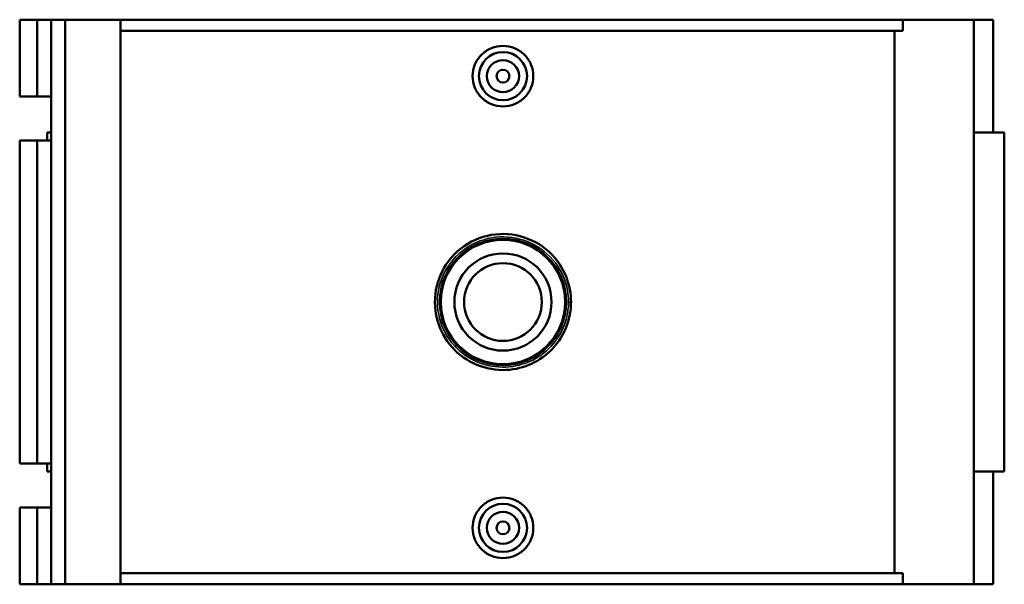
# Model space of a CAD drawing. Header units: inches. Extents: x -0.9 to 59, y -1.4 to 48.1.
# Tile 5 of 7: x 16.3 to 28.4, y 31.1 to 38.1. Entities that reach past the tile are written whole.
import ezdxf

# ---------------------------------------------------------------- set-up
doc = ezdxf.new("R2010")
doc.units = ezdxf.units.IN
doc.header["$MEASUREMENT"] = 0
doc.layers.add('Visible (ANSI)', color=7, linetype='Continuous', lineweight=50)
doc.layers.add('Visible Narrow (ANSI)', color=7, linetype='Continuous', lineweight=35)

msp = doc.modelspace()

# ---------------------------------------------------------------- linework, layer by layer
at = {"layer": 'Visible (ANSI)'}
for p, q in [((16.3392, 38.0728), (16.3392, 37.1304)), ((16.3392, 38.0728), (16.555, 38.0728)), ((16.555, 38.0728), (16.7243, 38.0728)), ((16.555, 38.0728), (16.555, 37.1304)), ((16.7243, 38.0728), (16.7243, 37.1304)), ((16.7243, 38.0728), (16.8969, 38.0728)), ((16.8969, 38.0728), (16.8969, 31.1428)), ((16.8969, 38.0728), (17.5744, 38.0728)), ((17.5744, 38.0728), (17.5744, 31.1428)), ((17.5744, 38.0728), (27.1729, 38.0728)), ((28.0413, 38.0728), (27.1729, 38.0728)), ((27.1729, 37.9342), (27.1729, 38.0728)), ((28.2812, 38.0728), (28.0413, 38.0728)), ((28.0413, 38.0728), (28.0413, 31.1428)), ((28.2812, 38.0728), (28.2812, 36.6868)), ((27.1729, 37.9342), (17.5744, 37.9342)), ((27.0697, 31.2814), (27.0697, 37.9342)), ((16.3392, 37.1304), (16.555, 37.1304)), ((16.555, 37.1304), (16.7243, 37.1304)), ((16.7243, 37.1304), (16.7243, 36.5897)), ((16.7243, 36.6868), (16.6764, 36.6868)), ((16.6764, 36.6868), (16.6764, 36.5897)), ((28.4164, 36.6868), (28.0413, 36.6868)), ((28.4164, 36.6868), (28.4164, 32.5288)), ((16.555, 36.5897), (16.3392, 36.5897)), ((16.3392, 36.5897), (16.3392, 32.6259)), ((16.7243, 36.5897), (16.555, 36.5897)), ((16.555, 36.5897), (16.555, 32.6259)), ((16.7243, 36.5897), (16.7243, 32.6259)), ((16.3392, 32.6259), (16.555, 32.6259)), ((16.555, 32.6259), (16.7243, 32.6259)), ((16.6764, 32.6259), (16.6764, 32.5288)), ((16.7243, 32.6259), (16.7243, 32.0852)), ((16.6764, 32.5288), (16.7243, 32.5288)), ((28.0413, 32.5288), (28.4164, 32.5288)), ((28.2812, 32.5288), (28.2812, 31.1428)), ((16.555, 32.0852), (16.3392, 32.0852)), ((16.3392, 32.0852), (16.3392, 31.1428)), ((16.7243, 32.0852), (16.555, 32.0852)), ((16.555, 32.0852), (16.555, 31.1428)), ((16.7243, 32.0852), (16.7243, 31.1428)), ((27.1729, 31.2814), (17.5744, 31.2814)), ((27.1729, 31.1428), (27.1729, 31.2814)), ((16.3392, 31.1428), (16.555, 31.1428)), ((16.555, 31.1428), (16.7243, 31.1428)), ((16.7243, 31.1428), (16.8969, 31.1428)), ((16.8969, 31.1428), (17.5744, 31.1428)), ((17.5744, 31.1428), (27.1729, 31.1428)), ((27.1729, 31.1428), (28.0413, 31.1428)), ((28.0413, 31.1428), (28.2812, 31.1428))]:
    msp.add_line(p, q, dxfattribs=at)
for centre, radius in [((22.267, 37.3798), 0.2953), ((22.267, 37.3798), 0.1969), ((22.267, 37.3798), 0.0787), ((22.267, 34.6078), 0.7752), ((22.267, 34.6078), 0.7632), ((22.267, 34.6078), 0.5963), ((22.267, 34.6078), 0.477), ((22.267, 31.8358), 0.2953), ((22.267, 31.8358), 0.1969), ((22.267, 31.8358), 0.0787)]:
    msp.add_circle(centre, radius, dxfattribs=at)
for points, knots in [([(22.6392, 37.3798), (22.6392, 37.3331), (22.6298, 37.2834), (22.5917, 37.1919), (22.563, 37.1501), (22.4969, 37.0843), (22.4551, 37.0558), (22.3635, 37.0181), (22.3137, 37.0088), (22.2204, 37.0088), (22.1706, 37.0181), (22.079, 37.0558), (22.0372, 37.0843), (21.971, 37.1501), (21.9423, 37.1919), (21.9042, 37.2834), (21.8949, 37.3331), (21.8949, 37.4265), (21.9042, 37.4763), (21.9423, 37.5678), (21.971, 37.6095), (22.0372, 37.6753), (22.079, 37.7038), (22.1706, 37.7416), (22.2204, 37.7509), (22.3137, 37.7509), (22.3635, 37.7416), (22.4551, 37.7038), (22.4969, 37.6753), (22.563, 37.6095), (22.5917, 37.5678), (22.6298, 37.4763), (22.6392, 37.4265), (22.6392, 37.3798)], [0, 0, 0, 0, 0.3557984, 0.3557984, 0.7115968, 0.7115968, 1.0671494, 1.0671494, 1.4227021, 1.4227021, 1.7782547, 1.7782547, 2.1338073, 2.1338073, 2.4896057, 2.4896057, 2.8454041, 2.8454041, 3.2012025, 3.2012025, 3.5570009, 3.5570009, 3.9125535, 3.9125535, 4.2681062, 4.2681062, 4.6236588, 4.6236588, 4.9792114, 4.9792114, 5.3350098, 5.3350098, 5.6908082, 5.6908082, 5.6908082, 5.6908082]), ([(23.1018, 34.6078), (23.1018, 34.659), (23.0971, 34.7101), (23.0676, 34.8691), (23.0255, 34.9738), (22.8895, 35.1808), (22.7856, 35.2763), (22.5471, 35.4056), (22.4136, 35.4405), (22.1422, 35.4446), (22.0047, 35.4121), (21.7556, 35.283), (21.6459, 35.1837), (21.4983, 34.9572), (21.4537, 34.8348), (21.4214, 34.5688), (21.4405, 34.4247), (21.5411, 34.1765), (21.6161, 34.07), (21.8035, 33.9025), (21.9149, 33.8408), (22.1501, 33.7726), (22.2731, 33.7644), (22.4966, 33.7983), (22.598, 33.8342), (22.7823, 33.9422), (22.8648, 34.0151), (22.9973, 34.1886), (23.0466, 34.2896), (23.0926, 34.4653), (23.1018, 34.5366), (23.1018, 34.6078)], [-19.1996761, -19.1996761, -19.1996761, -19.1996761, -18.8259355, -18.8259355, -18.0163124, -18.0163124, -17.0112282, -17.0112282, -16.0299333, -16.0299333, -15.0266554, -15.0266554, -13.9754313, -13.9754313, -13.0459733, -13.0459733, -12.0161618, -12.0161618, -11.0852459, -11.0852459, -10.1742828, -10.1742828, -9.293672, -9.293672, -8.5209679, -8.5209679, -7.7285358, -7.7285358, -6.9211262, -6.9211262, -6.399892, -6.399892, -6.399892, -6.399892]), ([(22.6392, 31.8358), (22.6392, 31.7891), (22.6298, 31.7394), (22.5917, 31.6479), (22.563, 31.6061), (22.4969, 31.5403), (22.4551, 31.5118), (22.3635, 31.4741), (22.3137, 31.4648), (22.2204, 31.4648), (22.1706, 31.4741), (22.079, 31.5118), (22.0372, 31.5403), (21.971, 31.6061), (21.9423, 31.6479), (21.9042, 31.7394), (21.8949, 31.7891), (21.8949, 31.8358), (21.8949, 31.8825), (21.9042, 31.9323), (21.9423, 32.0238), (21.971, 32.0655), (22.0372, 32.1313), (22.079, 32.1598), (22.1706, 32.1976), (22.2204, 32.2069), (22.3137, 32.2069), (22.3635, 32.1976), (22.4551, 32.1598), (22.4969, 32.1313), (22.563, 32.0655), (22.5917, 32.0238), (22.6298, 31.9323), (22.6392, 31.8825), (22.6392, 31.8358)], [2.8454041, 2.8454041, 2.8454041, 2.8454041, 3.2012025, 3.2012025, 3.5570009, 3.5570009, 3.9125535, 3.9125535, 4.2681062, 4.2681062, 4.6236588, 4.6236588, 4.9792114, 4.9792114, 5.3350098, 5.3350098, 5.6908082, 5.6908082, 5.6908082, 6.0466066, 6.0466066, 6.402405, 6.402405, 6.7579576, 6.7579576, 7.1135103, 7.1135103, 7.4690629, 7.4690629, 7.8246155, 7.8246155, 8.1804139, 8.1804139, 8.5362123, 8.5362123, 8.5362123, 8.5362123])]:
    msp.add_open_spline(points, degree=3, knots=knots, dxfattribs=at)
at = {"layer": 'Visible Narrow (ANSI)'}
msp.add_line((23.0737, 34.6078), (23.1017, 34.6078), dxfattribs=at)
msp.add_open_spline([(23.0712, 34.6078), (23.0712, 34.5396), (23.0623, 34.4714), (23.018, 34.3032), (22.9705, 34.2066), (22.8428, 34.0405), (22.7634, 33.9707), (22.5858, 33.8674), (22.4882, 33.833), (22.2729, 33.8006), (22.1544, 33.8084), (21.9279, 33.8736), (21.8205, 33.9328), (21.64, 34.093), (21.5678, 34.195), (21.4709, 34.4326), (21.4524, 34.5705), (21.4836, 34.825), (21.5266, 34.9422), (21.6687, 35.159), (21.7744, 35.2541), (22.0143, 35.3776), (22.1468, 35.4087), (22.4082, 35.4049), (22.5369, 35.3714), (22.7665, 35.2477), (22.8666, 35.1562), (22.9976, 34.9581), (23.0382, 34.8579), (23.0666, 34.7057), (23.0712, 34.6568), (23.0712, 34.6078)], degree=3, knots=[6.399892, 6.399892, 6.399892, 6.399892, 6.9211262, 6.9211262, 7.7285358, 7.7285358, 8.5209679, 8.5209679, 9.293672, 9.293672, 10.1742828, 10.1742828, 11.0852459, 11.0852459, 12.0161618, 12.0161618, 13.0459733, 13.0459733, 13.9754313, 13.9754313, 15.0266554, 15.0266554, 16.0299333, 16.0299333, 17.0112282, 17.0112282, 18.0163124, 18.0163124, 18.8259355, 18.8259355, 19.1996761, 19.1996761, 19.1996761, 19.1996761], dxfattribs=at)

doc.saveas('drawing.dxf')
